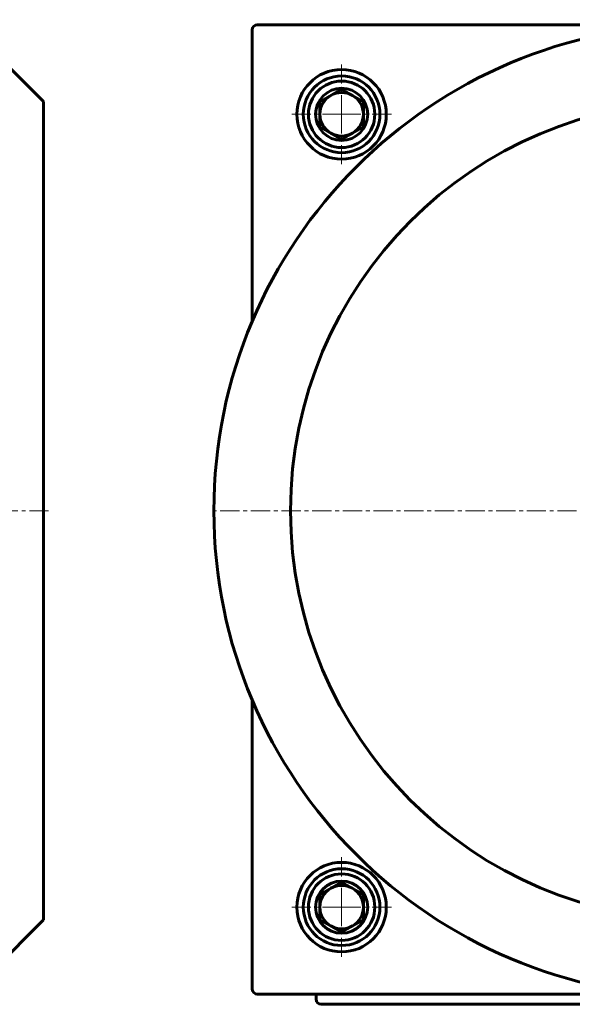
# Model space of a CAD drawing. Header units: millimetres. Extents: x -462 to 920, y -222 to 222.
# Tile 8 of 14: x 451 to 667, y -220 to 165. Entities that reach past the tile are written whole.
import ezdxf

# ---------------------------------------------------------------- set-up
doc = ezdxf.new("R2010")
doc.units = ezdxf.units.MM
doc.linetypes.add('K5LT_AXLED', pattern=[12, 7.5, -1.5, 1.5, -1.5])
doc.linetypes.add('K5LT_BASIC', pattern=[0])
doc.layers.add('Системный слой (1)', color=7, linetype='Continuous', true_color=0x6c6c6c)

# ---------------------------------------------------------------- blocks, each defined once
blk = doc.blocks.new('U23')
at = {"layer": 'Системный слой (1)', "color": 150, "linetype": 'K5LT_BASIC', "lineweight": 60, "true_color": 0x0080ff}
for p, q in [((460, -27), (460, 133)), ((460, -187), (460, -27))]:
    blk.add_line(p, q, dxfattribs=at)
blk = doc.blocks.new('U66')
at = {"layer": 'Системный слой (1)', "color": 30, "linetype": 'K5LT_AXLED', "lineweight": 18, "true_color": 0xff8000}
for q in [(576.74, -162.5), (557.24, -182), (596.24, -182), (576.74, -201.5)]:
    blk.add_line((576.74, -182), q, dxfattribs=at)
blk = doc.blocks.new('U67')
at = {"layer": 'Системный слой (1)', "color": 30, "linetype": 'K5LT_AXLED', "lineweight": 18, "true_color": 0xff8000}
for q in [(576.74, 147.5), (557.24, 128), (596.24, 128), (576.74, 108.5)]:
    blk.add_line((576.74, 128), q, dxfattribs=at)
blk = doc.blocks.new('U68')
at = {"layer": 'Системный слой (1)', "color": 30, "linetype": 'K5LT_AXLED', "lineweight": 18, "true_color": 0xff8000}
for q in [(716.74, 165), (524.74, -27), (908.74, -27), (716.74, -219)]:
    blk.add_line((716.74, -27), q, dxfattribs=at)

msp = doc.modelspace()

# ---------------------------------------------------------------- linework, layer by layer
at = {"layer": 'Системный слой (1)', "color": 150, "linetype": 'K5LT_BASIC', "lineweight": 60, "true_color": 0x0080ff}
for p, q in [((430, 163), (460, 133)), ((716.74, 163), (543.74, 163)), ((541.74, 161), (541.74, 46.99)), ((576.74, 137.81), (568.24, 132.91)), ((585.24, 132.91), (576.74, 137.81)), ((568.24, 132.91), (568.24, 123.09)), ((585.24, 123.09), (585.24, 132.91)), ((568.24, 123.09), (576.74, 118.19)), ((576.74, 118.19), (585.24, 123.09)), ((541.74, -100.99), (541.74, -214)), ((576.74, -172.19), (568.24, -177.09)), ((585.24, -177.09), (576.74, -172.19)), ((568.24, -177.09), (568.24, -186.91)), ((585.24, -186.91), (585.24, -177.09)), ((430, -217), (460, -187)), ((568.24, -186.91), (576.74, -191.81)), ((576.74, -191.81), (585.24, -186.91)), ((543.74, -216), (697.27, -216)), ((566.74, -216), (566.74, -218)), ((864.74, -220), (568.74, -220))]:
    msp.add_line(p, q, dxfattribs=at)
at = {"layer": 'Системный слой (1)', "color": 30, "linetype": 'K5LT_AXLED', "lineweight": 18, "true_color": 0xff8000}
msp.add_line((462, -27), (402.9, -27), dxfattribs=at)
at = {"layer": 'Системный слой (1)', "color": 150, "linetype": 'K5LT_BASIC', "lineweight": 60, "true_color": 0x0080ff}
for centre, radius in [((716.74, -27), 190), ((576.74, 128), 17.5), ((576.74, 128), 15), ((576.74, 128), 13), ((576.74, 128), 10.2), ((716.74, -27), 160), ((576.74, -182), 17.5), ((576.74, -182), 15), ((576.74, -182), 13), ((576.74, -182), 10.2)]:
    msp.add_circle(centre, radius, dxfattribs=at)
for centre, radius, start, end in [((543.74, 161), 2, 90, 180), ((576.74, 128), 8.5, 120, 180), ((576.74, 128), 8.5, 90, 120), ((576.74, 128), 8.5, 60, 90), ((576.74, 128), 8.5, 0, 60), ((576.74, 128), 8.5, 180, 240), ((576.74, 128), 8.5, 300, 0), ((576.74, 128), 8.5, 240, 300), ((576.74, -182), 8.5, 120, 180), ((576.74, -182), 8.5, 90, 120), ((576.74, -182), 8.5, 60, 90), ((576.74, -182), 8.5, 0, 60), ((576.74, -182), 8.5, 180, 240), ((576.74, -182), 8.5, 300, 0), ((576.74, -182), 8.5, 240, 300), ((543.74, -214), 2, 180, 270), ((568.74, -218), 2, 180, 270)]:
    msp.add_arc(centre, radius, start, end, dxfattribs=at)

# ---------------------------------------------------------------- block references
at = {"layer": 'Системный слой (1)'}
for name in ['U68', 'U67', 'U23', 'U66']:
    msp.add_blockref(name, (0, 0), dxfattribs=at)

doc.saveas('drawing.dxf')
